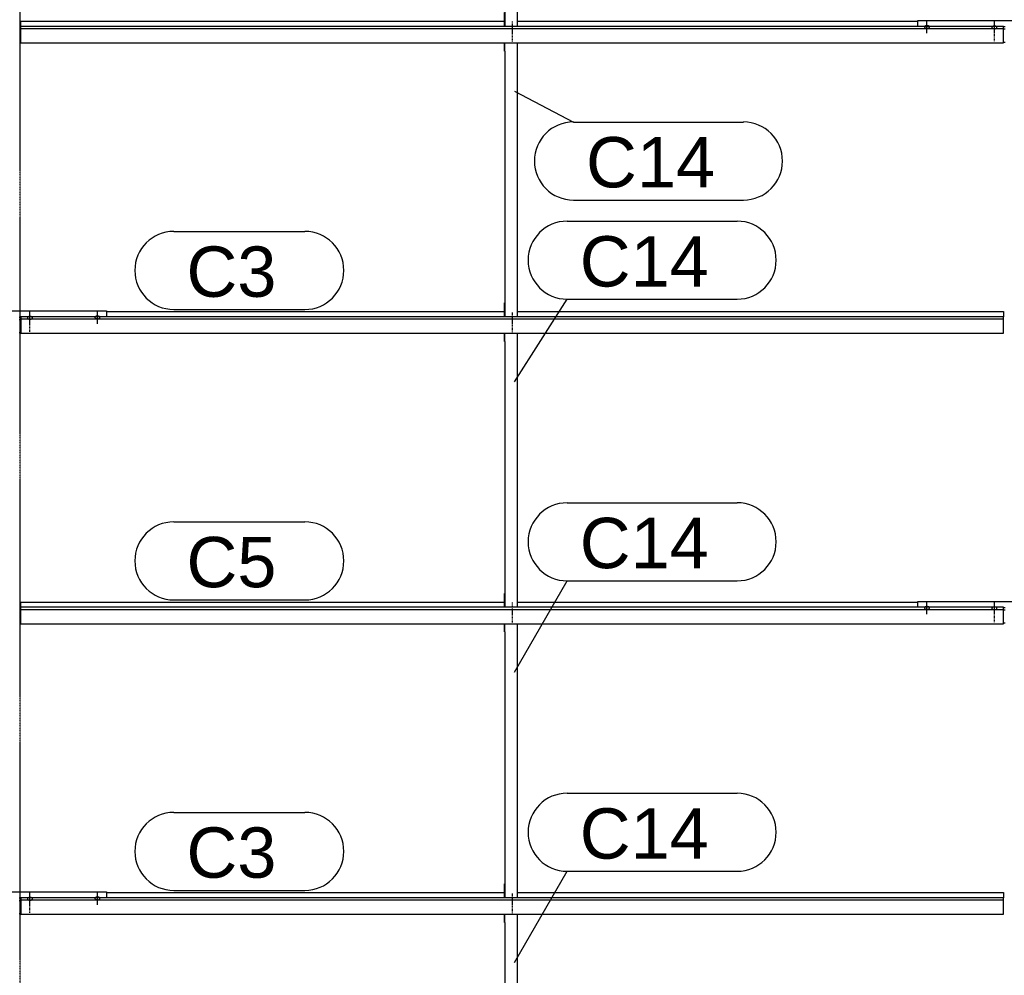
# Model space of a CAD drawing. Header units: millimetres. Extents: x -4888 to 73862, y -29046 to 15504.
# Tile 28 of 111: x 17498 to 21000, y 1009 to 4406. Entities that reach past the tile are written whole.
import ezdxf

# ---------------------------------------------------------------- set-up
doc = ezdxf.new("R2010")
doc.units = ezdxf.units.MM
doc.linetypes.add('DXK_LINE_DOT2', pattern=[3.9198, 1.9599, -1.9599])
doc.linetypes.add('DXK_LINE_DOT3', pattern=[5.9187, 2.979, -0.9799, 0.9799, -0.9799])
doc.styles.add('Arial', font='ARIAL.TTF', dxfattribs={"height": 0.2})

# ---------------------------------------------------------------- blocks, each defined once
blk = doc.blocks.new('Part-1953139-17070 - 1282')
at = {"color": 3, "linetype": 'Continuous'}
for p, q in [((17807, 3368.6), (19222, 3368.6)), ((19269, 3368.6), (20997, 3368.6)), ((20997, 3368.6), (20997, 3349.9)), ((17503, 3349.9), (17503, 3291.7)), ((20997, 3349.9), (17503, 3349.9)), ((17503, 3342.5), (20997, 3342.5)), ((20997, 3291.7), (20997, 3349.9)), ((17503, 3291.7), (20997, 3291.7))]:
    blk.add_line(p, q, dxfattribs=at)
blk = doc.blocks.new('Bolt-1953139-18393 - 1282')
at = {"color": 5, "linetype": 'DXK_LINE_DOT2'}
blk.add_line((19250, 1301), (19250, 1258.7), dxfattribs=at)
blk = doc.blocks.new('Bolt-1953139-17888 - 1282')
at = {"color": 5, "linetype": 'Continuous'}
for p, q in [((20956.2, 4380.1), (20956, 4379.6)), ((20956, 4379.6), (20956, 4379.1)), ((20956, 4379.1), (20956, 4378.7)), ((20956, 4378.7), (20956.2, 4378.2)), ((20956.4, 4380.5), (20956.2, 4380.1)), ((20956.2, 4378.2), (20956.4, 4377.7)), ((20956.7, 4381), (20956.4, 4380.5)), ((20956.4, 4377.7), (20956.7, 4377.3)), ((20957.1, 4381.4), (20956.7, 4381)), ((20956.7, 4377.3), (20957.1, 4376.9)), ((20957.5, 4381.8), (20957.1, 4381.4)), ((20958, 4382.2), (20957.5, 4381.8)), ((20958.6, 4382.5), (20958, 4382.2)), ((20959.3, 4382.8), (20958.6, 4382.5)), ((20960, 4383.1), (20959.3, 4382.8)), ((20960.8, 4383.3), (20960, 4383.1)), ((20961.6, 4383.6), (20960.8, 4383.3)), ((20962.4, 4383.7), (20961.6, 4383.6)), ((20963.2, 4383.8), (20962.4, 4383.7)), ((20964.1, 4383.9), (20963.2, 4383.8)), ((20965, 4383.9), (20964.1, 4383.9)), ((20965, 4359.4), (20965, 4401.7)), ((20965.9, 4383.9), (20965, 4383.9)), ((20966.8, 4383.8), (20965.9, 4383.9)), ((20967.6, 4383.7), (20966.8, 4383.8)), ((20968.4, 4383.6), (20967.6, 4383.7)), ((20969.2, 4383.3), (20968.4, 4383.6)), ((20970, 4383.1), (20969.2, 4383.3)), ((20970.7, 4382.8), (20970, 4383.1)), ((20971.4, 4382.5), (20970.7, 4382.8)), ((20972, 4382.2), (20971.4, 4382.5)), ((20972.5, 4381.8), (20972, 4382.2)), ((20972.9, 4381.4), (20972.5, 4381.8)), ((20973.3, 4381), (20972.9, 4381.4)), ((20972.9, 4376.9), (20973.3, 4377.3)), ((20973.6, 4380.5), (20973.3, 4381)), ((20973.3, 4377.3), (20973.6, 4377.7)), ((20973.8, 4380.1), (20973.6, 4380.5)), ((20973.6, 4377.7), (20973.8, 4378.2)), ((20974, 4379.6), (20973.8, 4380.1)), ((20973.8, 4378.2), (20974, 4378.7)), ((20974, 4379.1), (20974, 4379.6)), ((20974, 4378.7), (20974, 4379.1)), ((20957.1, 4376.9), (20957.5, 4376.5)), ((20957.5, 4376.5), (20958, 4376.1)), ((20958, 4376.1), (20958.6, 4375.7)), ((20958.6, 4375.7), (20959.3, 4375.4)), ((20959.3, 4375.4), (20960, 4375.1)), ((20960, 4375.1), (20960.8, 4374.9)), ((20960.8, 4374.9), (20961.6, 4374.7)), ((20961.6, 4374.7), (20962.4, 4374.5)), ((20962.4, 4374.5), (20963.2, 4374.4)), ((20963.2, 4374.4), (20964.1, 4374.4)), ((20964.1, 4374.4), (20965, 4374.3)), ((20965, 4374.3), (20965.9, 4374.4)), ((20965.9, 4374.4), (20966.8, 4374.4)), ((20966.8, 4374.4), (20967.6, 4374.5)), ((20967.6, 4374.5), (20968.4, 4374.7)), ((20968.4, 4374.7), (20969.2, 4374.9)), ((20969.2, 4374.9), (20970, 4375.1)), ((20970, 4375.1), (20970.7, 4375.4)), ((20970.7, 4375.4), (20971.4, 4375.7)), ((20971.4, 4375.7), (20972, 4376.1)), ((20972, 4376.1), (20972.5, 4376.5)), ((20972.5, 4376.5), (20972.9, 4376.9))]:
    blk.add_line(p, q, dxfattribs=at)
blk = doc.blocks.new('Part-1953139-17068 - 1282')
at = {"color": 3, "linetype": 'Continuous'}
for p, q in [((17807, 1302.9), (19222, 1302.9)), ((19269, 1302.9), (20997, 1302.9)), ((20997, 1302.9), (20997, 1284.2)), ((17503, 1284.2), (17503, 1226)), ((20997, 1284.2), (17503, 1284.2)), ((17503, 1276.8), (20997, 1276.8)), ((20997, 1226), (20997, 1284.2)), ((17503, 1226), (20997, 1226))]:
    blk.add_line(p, q, dxfattribs=at)
blk = doc.blocks.new('Bolt-1953139-18399 - 1282')
at = {"color": 5, "linetype": 'DXK_LINE_DOT2'}
blk.add_line((19250, 3366.8), (19250, 3324.4), dxfattribs=at)
blk = doc.blocks.new('Part-1953139-17857 - 1282')
at = {"color": 3, "linetype": 'Continuous'}
for p, q in [((17193, 3349.9), (17193, 3371)), ((17193, 3371), (17807, 3371)), ((17807, 3371), (17807, 3349.9)), ((17497, 3349.2), (17503, 3349.2)), ((17497, 3340.7), (17503, 3340.7)), ((17497, 3294.1), (17503, 3294.1))]:
    blk.add_line(p, q, dxfattribs=at)
blk = doc.blocks.new('Bolt-1953139-17889 - 1282')
at = {"color": 5, "linetype": 'DXK_LINE_DOT2'}
blk.add_line((20965, 4329.6), (20965, 4371.9), dxfattribs=at)
blk = doc.blocks.new('GridLine-1953139-4946 - 1282')
at = {"color": 174, "linetype": 'DXK_LINE_DOT3'}
blk.add_line((17500, -1750), (17500, 12340), dxfattribs=at)
blk = doc.blocks.new('Part-1953139-17069 - 1282')
at = {"color": 3, "linetype": 'Continuous'}
for p, q in [((17503, 2317.1), (17503, 2335.8)), ((17503, 2335.8), (19222, 2335.8)), ((17503, 2258.8), (17503, 2317.1)), ((20997, 2317.1), (17503, 2317.1)), ((19269, 2335.8), (20693, 2335.8)), ((20997, 2258.8), (20997, 2317.1)), ((17503, 2309.6), (20997, 2309.6)), ((17503, 2258.8), (20997, 2258.8))]:
    blk.add_line(p, q, dxfattribs=at)
blk = doc.blocks.new('Bolt-1953139-18401 - 1282')
at = {"color": 5, "linetype": 'DXK_LINE_DOT2'}
blk.add_line((19250, 4369.8), (19250, 4327.5), dxfattribs=at)
blk = doc.blocks.new('Part-1953139-18391 - 1282')
at = {"color": 3, "linetype": 'Continuous'}
for p, q in [((19222, 1196.4), (19222, 1226)), ((19224, 1196.4), (19224, 1226)), ((19269, 251.4), (19269, 1226)), ((19222, 1196.4), (19224, 1196.4)), ((19224, 1196.4), (19224, 251.4)), ((19222, 251.4), (19222, 300.7)), ((19222, 300.7), (19224, 300.7))]:
    blk.add_line(p, q, dxfattribs=at)
blk = doc.blocks.new('Bolt-1953139-17882 - 1282')
at = {"color": 5, "linetype": 'DXK_LINE_DOT2'}
blk.add_line((20965, 2263.9), (20965, 2306.2), dxfattribs=at)
blk = doc.blocks.new('Part-1953139-17071 - 1282')
at = {"color": 3, "linetype": 'Continuous'}
for p, q in [((17503, 4382.8), (17503, 4401.5)), ((17503, 4401.5), (19222, 4401.5)), ((17503, 4324.5), (17503, 4382.8)), ((20997, 4382.8), (17503, 4382.8)), ((19269, 4401.5), (20693, 4401.5)), ((20997, 4324.5), (20997, 4382.8)), ((17503, 4375.3), (20997, 4375.3)), ((17503, 4324.5), (20997, 4324.5))]:
    blk.add_line(p, q, dxfattribs=at)
blk = doc.blocks.new('Part-1953139-18400 - 1282')
at = {"color": 3, "linetype": 'Continuous'}
for p, q in [((19222, 4295), (19222, 4324.5)), ((19224, 4295), (19224, 4324.5)), ((19269, 3349.9), (19269, 4324.5)), ((19222, 4295), (19224, 4295)), ((19224, 4295), (19224, 3349.9)), ((19222, 3349.9), (19222, 3399.3)), ((19222, 3399.3), (19224, 3399.3))]:
    blk.add_line(p, q, dxfattribs=at)
blk = doc.blocks.new('Bolt-1953139-18392 - 1282')
at = {"color": 5, "linetype": 'DXK_LINE_DOT2'}
blk.add_line((19250, 1271.2), (19250, 1228.9), dxfattribs=at)
blk = doc.blocks.new('Bolt-1953139-18396 - 1282')
at = {"color": 5, "linetype": 'DXK_LINE_DOT2'}
blk.add_line((19250, 2333.9), (19250, 2291.6), dxfattribs=at)
blk = doc.blocks.new('Part-1953139-17850 - 1282')
at = {"color": 3, "linetype": 'Continuous'}
for p, q in [((17193, 1284.2), (17193, 1305.3)), ((17193, 1305.3), (17807, 1305.3)), ((17807, 1305.3), (17807, 1284.2)), ((17497, 1283.5), (17503, 1283.5)), ((17497, 1275), (17503, 1275)), ((17497, 1228.4), (17503, 1228.4))]:
    blk.add_line(p, q, dxfattribs=at)
blk = doc.blocks.new('Bolt-1953139-17851 - 1282')
at = {"color": 5, "linetype": 'Continuous'}
for p, q in [((17535, 1260.8), (17535, 1303.2)), ((17526.2, 1281.5), (17526, 1281)), ((17526, 1281), (17526, 1280.6)), ((17526, 1280.6), (17526, 1280.1)), ((17526, 1280.1), (17526.2, 1279.6)), ((17526.4, 1281.9), (17526.2, 1281.5)), ((17526.2, 1279.6), (17526.4, 1279.2)), ((17526.7, 1282.4), (17526.4, 1281.9)), ((17526.4, 1279.2), (17526.7, 1278.7)), ((17527.1, 1282.8), (17526.7, 1282.4)), ((17526.7, 1278.7), (17527.1, 1278.3)), ((17527.5, 1283.2), (17527.1, 1282.8)), ((17527.1, 1278.3), (17527.5, 1277.9)), ((17528, 1283.6), (17527.5, 1283.2)), ((17527.5, 1277.9), (17528, 1277.5)), ((17528.6, 1283.9), (17528, 1283.6)), ((17528, 1277.5), (17528.6, 1277.2)), ((17529.3, 1284.3), (17528.6, 1283.9)), ((17528.6, 1277.2), (17529.3, 1276.9)), ((17530, 1284.5), (17529.3, 1284.3)), ((17529.3, 1276.9), (17530, 1276.6)), ((17530.8, 1284.8), (17530, 1284.5)), ((17530, 1276.6), (17530.8, 1276.3)), ((17531.6, 1285), (17530.8, 1284.8)), ((17530.8, 1276.3), (17531.6, 1276.1)), ((17532.4, 1285.1), (17531.6, 1285)), ((17531.6, 1276.1), (17532.4, 1276)), ((17533.2, 1285.3), (17532.4, 1285.1)), ((17532.4, 1276), (17533.2, 1275.9)), ((17534.1, 1285.3), (17533.2, 1285.3)), ((17533.2, 1275.9), (17534.1, 1275.8)), ((17535, 1285.3), (17534.1, 1285.3)), ((17534.1, 1275.8), (17535, 1275.8)), ((17535.9, 1285.3), (17535, 1285.3)), ((17535, 1275.8), (17535.9, 1275.8)), ((17536.8, 1285.3), (17535.9, 1285.3)), ((17535.9, 1275.8), (17536.8, 1275.9)), ((17537.6, 1285.1), (17536.8, 1285.3)), ((17536.8, 1275.9), (17537.6, 1276)), ((17538.4, 1285), (17537.6, 1285.1)), ((17537.6, 1276), (17538.4, 1276.1)), ((17539.2, 1284.8), (17538.4, 1285)), ((17538.4, 1276.1), (17539.2, 1276.3)), ((17540, 1284.5), (17539.2, 1284.8)), ((17539.2, 1276.3), (17540, 1276.6)), ((17540.7, 1284.3), (17540, 1284.5)), ((17540, 1276.6), (17540.7, 1276.9)), ((17541.4, 1283.9), (17540.7, 1284.3)), ((17540.7, 1276.9), (17541.4, 1277.2)), ((17542, 1283.6), (17541.4, 1283.9)), ((17541.4, 1277.2), (17542, 1277.5)), ((17542.5, 1283.2), (17542, 1283.6)), ((17542, 1277.5), (17542.5, 1277.9)), ((17542.9, 1282.8), (17542.5, 1283.2)), ((17542.5, 1277.9), (17542.9, 1278.3)), ((17543.3, 1282.4), (17542.9, 1282.8)), ((17542.9, 1278.3), (17543.3, 1278.7)), ((17543.6, 1281.9), (17543.3, 1282.4)), ((17543.3, 1278.7), (17543.6, 1279.2)), ((17543.8, 1281.5), (17543.6, 1281.9)), ((17543.6, 1279.2), (17543.8, 1279.6)), ((17544, 1281), (17543.8, 1281.5)), ((17543.8, 1279.6), (17544, 1280.1)), ((17544, 1280.6), (17544, 1281)), ((17544, 1280.1), (17544, 1280.6))]:
    blk.add_line(p, q, dxfattribs=at)
blk = doc.blocks.new('Bolt-1953139-17852 - 1282')
at = {"color": 5, "linetype": 'DXK_LINE_DOT2'}
blk.add_line((17535, 1231), (17535, 1273.4), dxfattribs=at)
blk = doc.blocks.new('Bolt-1953139-17855 - 1282')
at = {"color": 5, "linetype": 'Continuous'}
for p, q in [((17775, 1259.4), (17775, 1301.7)), ((17766.2, 1282.8), (17766, 1282.4)), ((17766, 1282.4), (17766, 1281.9)), ((17766, 1281.9), (17766, 1281.4)), ((17766, 1281.4), (17766.2, 1281)), ((17766.4, 1283.3), (17766.2, 1282.8)), ((17766.2, 1281), (17766.4, 1280.5)), ((17766.7, 1283.7), (17766.4, 1283.3)), ((17766.4, 1280.5), (17766.7, 1280.1)), ((17767.1, 1284.2), (17766.7, 1283.7)), ((17766.7, 1280.1), (17767.1, 1279.7)), ((17767.5, 1284.6), (17767.1, 1284.2)), ((17767.1, 1279.7), (17767.5, 1279.2)), ((17768, 1284.9), (17767.5, 1284.6)), ((17767.5, 1279.2), (17768, 1278.9)), ((17768.6, 1285.3), (17768, 1284.9)), ((17768, 1278.9), (17768.6, 1278.5)), ((17769.3, 1285.6), (17768.6, 1285.3)), ((17768.6, 1278.5), (17769.3, 1278.2)), ((17770, 1285.9), (17769.3, 1285.6)), ((17769.3, 1278.2), (17770, 1277.9)), ((17770.8, 1286.1), (17770, 1285.9)), ((17770, 1277.9), (17770.8, 1277.7)), ((17771.6, 1286.3), (17770.8, 1286.1)), ((17770.8, 1277.7), (17771.6, 1277.5)), ((17772.4, 1286.5), (17771.6, 1286.3)), ((17771.6, 1277.5), (17772.4, 1277.3)), ((17773.2, 1286.6), (17772.4, 1286.5)), ((17772.4, 1277.3), (17773.2, 1277.2)), ((17774.1, 1286.7), (17773.2, 1286.6)), ((17773.2, 1277.2), (17774.1, 1277.1)), ((17775, 1286.7), (17774.1, 1286.7)), ((17774.1, 1277.1), (17775, 1277.1)), ((17775.9, 1286.7), (17775, 1286.7)), ((17775, 1277.1), (17775.9, 1277.1)), ((17776.8, 1286.6), (17775.9, 1286.7)), ((17775.9, 1277.1), (17776.8, 1277.2)), ((17777.6, 1286.5), (17776.8, 1286.6)), ((17776.8, 1277.2), (17777.6, 1277.3)), ((17778.4, 1286.3), (17777.6, 1286.5)), ((17777.6, 1277.3), (17778.4, 1277.5)), ((17779.2, 1286.1), (17778.4, 1286.3)), ((17778.4, 1277.5), (17779.2, 1277.7)), ((17780, 1285.9), (17779.2, 1286.1)), ((17779.2, 1277.7), (17780, 1277.9)), ((17780.7, 1285.6), (17780, 1285.9)), ((17780, 1277.9), (17780.7, 1278.2)), ((17781.4, 1285.3), (17780.7, 1285.6)), ((17780.7, 1278.2), (17781.4, 1278.5)), ((17782, 1284.9), (17781.4, 1285.3)), ((17781.4, 1278.5), (17782, 1278.9)), ((17782.5, 1284.6), (17782, 1284.9)), ((17782, 1278.9), (17782.5, 1279.2)), ((17782.9, 1284.2), (17782.5, 1284.6)), ((17782.5, 1279.2), (17782.9, 1279.7)), ((17783.3, 1283.7), (17782.9, 1284.2)), ((17782.9, 1279.7), (17783.3, 1280.1)), ((17783.6, 1283.3), (17783.3, 1283.7)), ((17783.3, 1280.1), (17783.6, 1280.5)), ((17783.8, 1282.8), (17783.6, 1283.3)), ((17783.6, 1280.5), (17783.8, 1281)), ((17784, 1282.4), (17783.8, 1282.8)), ((17783.8, 1281), (17784, 1281.4)), ((17784, 1281.9), (17784, 1282.4)), ((17784, 1281.4), (17784, 1281.9))]:
    blk.add_line(p, q, dxfattribs=at)
blk = doc.blocks.new('Bolt-1953139-17858 - 1282')
at = {"color": 5, "linetype": 'Continuous'}
for p, q in [((17535, 3326.5), (17535, 3368.9)), ((17526.2, 3347.2), (17526, 3346.7)), ((17526, 3346.7), (17526, 3346.3)), ((17526, 3346.3), (17526, 3345.8)), ((17526, 3345.8), (17526.2, 3345.3)), ((17526.4, 3347.7), (17526.2, 3347.2)), ((17526.2, 3345.3), (17526.4, 3344.9)), ((17526.7, 3348.1), (17526.4, 3347.7)), ((17526.4, 3344.9), (17526.7, 3344.4)), ((17527.1, 3348.5), (17526.7, 3348.1)), ((17526.7, 3344.4), (17527.1, 3344)), ((17527.5, 3348.9), (17527.1, 3348.5)), ((17527.1, 3344), (17527.5, 3343.6)), ((17528, 3349.3), (17527.5, 3348.9)), ((17527.5, 3343.6), (17528, 3343.2)), ((17528.6, 3349.7), (17528, 3349.3)), ((17528, 3343.2), (17528.6, 3342.9)), ((17529.3, 3350), (17528.6, 3349.7)), ((17528.6, 3342.9), (17529.3, 3342.6)), ((17530, 3350.3), (17529.3, 3350)), ((17529.3, 3342.6), (17530, 3342.3)), ((17530.8, 3350.5), (17530, 3350.3)), ((17530, 3342.3), (17530.8, 3342)), ((17531.6, 3350.7), (17530.8, 3350.5)), ((17530.8, 3342), (17531.6, 3341.8)), ((17532.4, 3350.9), (17531.6, 3350.7)), ((17531.6, 3341.8), (17532.4, 3341.7)), ((17533.2, 3351), (17532.4, 3350.9)), ((17532.4, 3341.7), (17533.2, 3341.6)), ((17534.1, 3351), (17533.2, 3351)), ((17533.2, 3341.6), (17534.1, 3341.5)), ((17535, 3351.1), (17534.1, 3351)), ((17534.1, 3341.5), (17535, 3341.5)), ((17535.9, 3351), (17535, 3351.1)), ((17535, 3341.5), (17535.9, 3341.5)), ((17536.8, 3351), (17535.9, 3351)), ((17535.9, 3341.5), (17536.8, 3341.6)), ((17537.6, 3350.9), (17536.8, 3351)), ((17536.8, 3341.6), (17537.6, 3341.7)), ((17538.4, 3350.7), (17537.6, 3350.9)), ((17537.6, 3341.7), (17538.4, 3341.8)), ((17539.2, 3350.5), (17538.4, 3350.7)), ((17538.4, 3341.8), (17539.2, 3342)), ((17540, 3350.3), (17539.2, 3350.5)), ((17539.2, 3342), (17540, 3342.3)), ((17540.7, 3350), (17540, 3350.3)), ((17540, 3342.3), (17540.7, 3342.6)), ((17541.4, 3349.7), (17540.7, 3350)), ((17540.7, 3342.6), (17541.4, 3342.9)), ((17542, 3349.3), (17541.4, 3349.7)), ((17541.4, 3342.9), (17542, 3343.2)), ((17542.5, 3348.9), (17542, 3349.3)), ((17542, 3343.2), (17542.5, 3343.6)), ((17542.9, 3348.5), (17542.5, 3348.9)), ((17542.5, 3343.6), (17542.9, 3344)), ((17543.3, 3348.1), (17542.9, 3348.5)), ((17542.9, 3344), (17543.3, 3344.4)), ((17543.6, 3347.7), (17543.3, 3348.1)), ((17543.3, 3344.4), (17543.6, 3344.9)), ((17543.8, 3347.2), (17543.6, 3347.7)), ((17543.6, 3344.9), (17543.8, 3345.3)), ((17544, 3346.7), (17543.8, 3347.2)), ((17543.8, 3345.3), (17544, 3345.8)), ((17544, 3346.3), (17544, 3346.7)), ((17544, 3345.8), (17544, 3346.3))]:
    blk.add_line(p, q, dxfattribs=at)
blk = doc.blocks.new('Bolt-1953139-17859 - 1282')
at = {"color": 5, "linetype": 'DXK_LINE_DOT2'}
blk.add_line((17535, 3296.7), (17535, 3339.1), dxfattribs=at)
blk = doc.blocks.new('Bolt-1953139-17862 - 1282')
at = {"color": 5, "linetype": 'Continuous'}
for p, q in [((17775, 3325.1), (17775, 3367.4)), ((17766.2, 3348.6), (17766, 3348.1)), ((17766, 3348.1), (17766, 3347.6)), ((17766, 3347.6), (17766, 3347.2)), ((17766, 3347.2), (17766.2, 3346.7)), ((17766.4, 3349), (17766.2, 3348.6)), ((17766.2, 3346.7), (17766.4, 3346.2)), ((17766.7, 3349.5), (17766.4, 3349)), ((17766.4, 3346.2), (17766.7, 3345.8)), ((17767.1, 3349.9), (17766.7, 3349.5)), ((17766.7, 3345.8), (17767.1, 3345.4)), ((17767.5, 3350.3), (17767.1, 3349.9)), ((17767.1, 3345.4), (17767.5, 3345)), ((17768, 3350.7), (17767.5, 3350.3)), ((17767.5, 3345), (17768, 3344.6)), ((17768.6, 3351), (17768, 3350.7)), ((17768, 3344.6), (17768.6, 3344.2)), ((17769.3, 3351.3), (17768.6, 3351)), ((17768.6, 3344.2), (17769.3, 3343.9)), ((17770, 3351.6), (17769.3, 3351.3)), ((17769.3, 3343.9), (17770, 3343.6)), ((17770.8, 3351.8), (17770, 3351.6)), ((17770, 3343.6), (17770.8, 3343.4)), ((17771.6, 3352), (17770.8, 3351.8)), ((17770.8, 3343.4), (17771.6, 3343.2)), ((17772.4, 3352.2), (17771.6, 3352)), ((17771.6, 3343.2), (17772.4, 3343)), ((17773.2, 3352.3), (17772.4, 3352.2)), ((17772.4, 3343), (17773.2, 3342.9)), ((17774.1, 3352.4), (17773.2, 3352.3)), ((17773.2, 3342.9), (17774.1, 3342.9)), ((17775, 3352.4), (17774.1, 3352.4)), ((17774.1, 3342.9), (17775, 3342.8)), ((17775.9, 3352.4), (17775, 3352.4)), ((17775, 3342.8), (17775.9, 3342.9)), ((17776.8, 3352.3), (17775.9, 3352.4)), ((17775.9, 3342.9), (17776.8, 3342.9)), ((17777.6, 3352.2), (17776.8, 3352.3)), ((17776.8, 3342.9), (17777.6, 3343)), ((17778.4, 3352), (17777.6, 3352.2)), ((17777.6, 3343), (17778.4, 3343.2)), ((17779.2, 3351.8), (17778.4, 3352)), ((17778.4, 3343.2), (17779.2, 3343.4)), ((17780, 3351.6), (17779.2, 3351.8)), ((17779.2, 3343.4), (17780, 3343.6)), ((17780.7, 3351.3), (17780, 3351.6)), ((17780, 3343.6), (17780.7, 3343.9)), ((17781.4, 3351), (17780.7, 3351.3)), ((17780.7, 3343.9), (17781.4, 3344.2)), ((17782, 3350.7), (17781.4, 3351)), ((17781.4, 3344.2), (17782, 3344.6)), ((17782.5, 3350.3), (17782, 3350.7)), ((17782, 3344.6), (17782.5, 3345)), ((17782.9, 3349.9), (17782.5, 3350.3)), ((17782.5, 3345), (17782.9, 3345.4)), ((17783.3, 3349.5), (17782.9, 3349.9)), ((17782.9, 3345.4), (17783.3, 3345.8)), ((17783.6, 3349), (17783.3, 3349.5)), ((17783.3, 3345.8), (17783.6, 3346.2)), ((17783.8, 3348.6), (17783.6, 3349)), ((17783.6, 3346.2), (17783.8, 3346.7)), ((17784, 3348.1), (17783.8, 3348.6)), ((17783.8, 3346.7), (17784, 3347.2)), ((17784, 3347.6), (17784, 3348.1)), ((17784, 3347.2), (17784, 3347.6))]:
    blk.add_line(p, q, dxfattribs=at)
blk = doc.blocks.new('Part-1953139-17878 - 1282')
at = {"color": 3, "linetype": 'Continuous'}
for p, q in [((20693, 2317.1), (20693, 2338.2)), ((20693, 2338.2), (21307, 2338.2)), ((20997, 2316.3), (21003, 2316.3)), ((21307, 2338.2), (21307, 2317.1)), ((20997, 2307.8), (21003, 2307.8)), ((20997, 2261.3), (21003, 2261.3))]:
    blk.add_line(p, q, dxfattribs=at)
blk = doc.blocks.new('Bolt-1953139-17881 - 1282')
at = {"color": 5, "linetype": 'Continuous'}
for p, q in [((20956.2, 2314.3), (20956, 2313.9)), ((20956, 2313.9), (20956, 2313.4)), ((20956, 2313.4), (20956, 2312.9)), ((20956, 2312.9), (20956.2, 2312.5)), ((20956.4, 2314.8), (20956.2, 2314.3)), ((20956.2, 2312.5), (20956.4, 2312)), ((20956.7, 2315.2), (20956.4, 2314.8)), ((20956.4, 2312), (20956.7, 2311.6)), ((20957.1, 2315.7), (20956.7, 2315.2)), ((20956.7, 2311.6), (20957.1, 2311.2)), ((20957.5, 2316.1), (20957.1, 2315.7)), ((20957.1, 2311.2), (20957.5, 2310.7)), ((20958, 2316.4), (20957.5, 2316.1)), ((20958.6, 2316.8), (20958, 2316.4)), ((20959.3, 2317.1), (20958.6, 2316.8)), ((20960, 2317.4), (20959.3, 2317.1)), ((20960.8, 2317.6), (20960, 2317.4)), ((20961.6, 2317.8), (20960.8, 2317.6)), ((20962.4, 2318), (20961.6, 2317.8)), ((20963.2, 2318.1), (20962.4, 2318)), ((20964.1, 2318.2), (20963.2, 2318.1)), ((20965, 2318.2), (20964.1, 2318.2)), ((20965, 2293.7), (20965, 2336)), ((20965.9, 2318.2), (20965, 2318.2)), ((20966.8, 2318.1), (20965.9, 2318.2)), ((20967.6, 2318), (20966.8, 2318.1)), ((20968.4, 2317.8), (20967.6, 2318)), ((20969.2, 2317.6), (20968.4, 2317.8)), ((20970, 2317.4), (20969.2, 2317.6)), ((20970.7, 2317.1), (20970, 2317.4)), ((20971.4, 2316.8), (20970.7, 2317.1)), ((20972, 2316.4), (20971.4, 2316.8)), ((20972.5, 2316.1), (20972, 2316.4)), ((20972.9, 2315.7), (20972.5, 2316.1)), ((20972.5, 2310.7), (20972.9, 2311.2)), ((20973.3, 2315.2), (20972.9, 2315.7)), ((20972.9, 2311.2), (20973.3, 2311.6)), ((20973.6, 2314.8), (20973.3, 2315.2)), ((20973.3, 2311.6), (20973.6, 2312)), ((20973.8, 2314.3), (20973.6, 2314.8)), ((20973.6, 2312), (20973.8, 2312.5)), ((20974, 2313.9), (20973.8, 2314.3)), ((20973.8, 2312.5), (20974, 2312.9)), ((20974, 2313.4), (20974, 2313.9)), ((20974, 2312.9), (20974, 2313.4)), ((20957.5, 2310.7), (20958, 2310.4)), ((20958, 2310.4), (20958.6, 2310)), ((20958.6, 2310), (20959.3, 2309.7)), ((20959.3, 2309.7), (20960, 2309.4)), ((20960, 2309.4), (20960.8, 2309.2)), ((20960.8, 2309.2), (20961.6, 2309)), ((20961.6, 2309), (20962.4, 2308.8)), ((20962.4, 2308.8), (20963.2, 2308.7)), ((20963.2, 2308.7), (20964.1, 2308.6)), ((20964.1, 2308.6), (20965, 2308.6)), ((20965, 2308.6), (20965.9, 2308.6)), ((20965.9, 2308.6), (20966.8, 2308.7)), ((20966.8, 2308.7), (20967.6, 2308.8)), ((20967.6, 2308.8), (20968.4, 2309)), ((20968.4, 2309), (20969.2, 2309.2)), ((20969.2, 2309.2), (20970, 2309.4)), ((20970, 2309.4), (20970.7, 2309.7)), ((20970.7, 2309.7), (20971.4, 2310)), ((20971.4, 2310), (20972, 2310.4)), ((20972, 2310.4), (20972.5, 2310.7))]:
    blk.add_line(p, q, dxfattribs=at)
blk = doc.blocks.new('Bolt-1953139-17884 - 1282')
at = {"color": 5, "linetype": 'Continuous'}
for p, q in [((20716.2, 2315.7), (20716, 2315.2)), ((20716, 2315.2), (20716, 2314.8)), ((20716, 2314.8), (20716, 2314.3)), ((20716, 2314.3), (20716.2, 2313.8)), ((20716.4, 2316.2), (20716.2, 2315.7)), ((20716.2, 2313.8), (20716.4, 2313.4)), ((20716.7, 2316.6), (20716.4, 2316.2)), ((20716.4, 2313.4), (20716.7, 2312.9)), ((20717.1, 2317), (20716.7, 2316.6)), ((20716.7, 2312.9), (20717.1, 2312.5)), ((20717.5, 2317.4), (20717.1, 2317)), ((20717.1, 2312.5), (20717.5, 2312.1)), ((20718, 2317.8), (20717.5, 2317.4)), ((20717.5, 2312.1), (20718, 2311.7)), ((20718.6, 2318.2), (20718, 2317.8)), ((20718, 2311.7), (20718.6, 2311.4)), ((20719.3, 2318.5), (20718.6, 2318.2)), ((20718.6, 2311.4), (20719.3, 2311.1)), ((20720, 2318.7), (20719.3, 2318.5)), ((20719.3, 2311.1), (20720, 2310.8)), ((20720.8, 2319), (20720, 2318.7)), ((20721.6, 2319.2), (20720.8, 2319)), ((20722.4, 2319.3), (20721.6, 2319.2)), ((20723.2, 2319.5), (20722.4, 2319.3)), ((20724.1, 2319.5), (20723.2, 2319.5)), ((20725, 2319.6), (20724.1, 2319.5)), ((20725, 2292.2), (20725, 2334.6)), ((20725.9, 2319.5), (20725, 2319.6)), ((20726.8, 2319.5), (20725.9, 2319.5)), ((20727.6, 2319.3), (20726.8, 2319.5)), ((20728.4, 2319.2), (20727.6, 2319.3)), ((20729.2, 2319), (20728.4, 2319.2)), ((20730, 2318.7), (20729.2, 2319)), ((20730.7, 2318.5), (20730, 2318.7)), ((20730, 2310.8), (20730.7, 2311.1)), ((20731.4, 2318.2), (20730.7, 2318.5)), ((20730.7, 2311.1), (20731.4, 2311.4)), ((20732, 2317.8), (20731.4, 2318.2)), ((20731.4, 2311.4), (20732, 2311.7)), ((20732.5, 2317.4), (20732, 2317.8)), ((20732, 2311.7), (20732.5, 2312.1)), ((20732.9, 2317), (20732.5, 2317.4)), ((20732.5, 2312.1), (20732.9, 2312.5)), ((20733.3, 2316.6), (20732.9, 2317)), ((20732.9, 2312.5), (20733.3, 2312.9)), ((20733.6, 2316.2), (20733.3, 2316.6)), ((20733.3, 2312.9), (20733.6, 2313.4)), ((20733.8, 2315.7), (20733.6, 2316.2)), ((20733.6, 2313.4), (20733.8, 2313.8)), ((20734, 2315.2), (20733.8, 2315.7)), ((20733.8, 2313.8), (20734, 2314.3)), ((20734, 2314.8), (20734, 2315.2)), ((20734, 2314.3), (20734, 2314.8)), ((20720, 2310.8), (20720.8, 2310.5)), ((20720.8, 2310.5), (20721.6, 2310.3)), ((20721.6, 2310.3), (20722.4, 2310.2)), ((20722.4, 2310.2), (20723.2, 2310.1)), ((20723.2, 2310.1), (20724.1, 2310)), ((20724.1, 2310), (20725, 2310)), ((20725, 2310), (20725.9, 2310)), ((20725.9, 2310), (20726.8, 2310.1)), ((20726.8, 2310.1), (20727.6, 2310.2)), ((20727.6, 2310.2), (20728.4, 2310.3)), ((20728.4, 2310.3), (20729.2, 2310.5)), ((20729.2, 2310.5), (20730, 2310.8))]:
    blk.add_line(p, q, dxfattribs=at)
blk = doc.blocks.new('Part-1953139-17885 - 1282')
at = {"color": 3, "linetype": 'Continuous'}
for p, q in [((20693, 4382.8), (20693, 4403.9)), ((20693, 4403.9), (21307, 4403.9)), ((20997, 4382), (21003, 4382)), ((21307, 4403.9), (21307, 4382.8)), ((20997, 4373.5), (21003, 4373.5)), ((20997, 4327), (21003, 4327))]:
    blk.add_line(p, q, dxfattribs=at)
blk = doc.blocks.new('Bolt-1953139-17891 - 1282')
at = {"color": 5, "linetype": 'Continuous'}
for p, q in [((20716.2, 4381.4), (20716, 4380.9)), ((20716, 4380.9), (20716, 4380.5)), ((20716, 4380.5), (20716, 4380)), ((20716, 4380), (20716.2, 4379.5)), ((20716.4, 4381.9), (20716.2, 4381.4)), ((20716.2, 4379.5), (20716.4, 4379.1)), ((20716.7, 4382.3), (20716.4, 4381.9)), ((20716.4, 4379.1), (20716.7, 4378.6)), ((20717.1, 4382.7), (20716.7, 4382.3)), ((20716.7, 4378.6), (20717.1, 4378.2)), ((20717.5, 4383.1), (20717.1, 4382.7)), ((20717.1, 4378.2), (20717.5, 4377.8)), ((20718, 4383.5), (20717.5, 4383.1)), ((20717.5, 4377.8), (20718, 4377.4)), ((20718.6, 4383.9), (20718, 4383.5)), ((20718, 4377.4), (20718.6, 4377.1)), ((20719.3, 4384.2), (20718.6, 4383.9)), ((20718.6, 4377.1), (20719.3, 4376.8)), ((20720, 4384.5), (20719.3, 4384.2)), ((20720.8, 4384.7), (20720, 4384.5)), ((20721.6, 4384.9), (20720.8, 4384.7)), ((20722.4, 4385.1), (20721.6, 4384.9)), ((20723.2, 4385.2), (20722.4, 4385.1)), ((20724.1, 4385.2), (20723.2, 4385.2)), ((20725, 4385.3), (20724.1, 4385.2)), ((20725, 4358), (20725, 4400.3)), ((20725.9, 4385.2), (20725, 4385.3)), ((20726.8, 4385.2), (20725.9, 4385.2)), ((20727.6, 4385.1), (20726.8, 4385.2)), ((20728.4, 4384.9), (20727.6, 4385.1)), ((20729.2, 4384.7), (20728.4, 4384.9)), ((20730, 4384.5), (20729.2, 4384.7)), ((20730.7, 4384.2), (20730, 4384.5)), ((20731.4, 4383.9), (20730.7, 4384.2)), ((20730.7, 4376.8), (20731.4, 4377.1)), ((20732, 4383.5), (20731.4, 4383.9)), ((20731.4, 4377.1), (20732, 4377.4)), ((20732.5, 4383.1), (20732, 4383.5)), ((20732, 4377.4), (20732.5, 4377.8)), ((20732.9, 4382.7), (20732.5, 4383.1)), ((20732.5, 4377.8), (20732.9, 4378.2)), ((20733.3, 4382.3), (20732.9, 4382.7)), ((20732.9, 4378.2), (20733.3, 4378.6)), ((20733.6, 4381.9), (20733.3, 4382.3)), ((20733.3, 4378.6), (20733.6, 4379.1)), ((20733.8, 4381.4), (20733.6, 4381.9)), ((20733.6, 4379.1), (20733.8, 4379.5)), ((20734, 4380.9), (20733.8, 4381.4)), ((20733.8, 4379.5), (20734, 4380)), ((20734, 4380.5), (20734, 4380.9)), ((20734, 4380), (20734, 4380.5)), ((20719.3, 4376.8), (20720, 4376.5)), ((20720, 4376.5), (20720.8, 4376.3)), ((20720.8, 4376.3), (20721.6, 4376.1)), ((20721.6, 4376.1), (20722.4, 4375.9)), ((20722.4, 4375.9), (20723.2, 4375.8)), ((20723.2, 4375.8), (20724.1, 4375.7)), ((20724.1, 4375.7), (20725, 4375.7)), ((20725, 4375.7), (20725.9, 4375.7)), ((20725.9, 4375.7), (20726.8, 4375.8)), ((20726.8, 4375.8), (20727.6, 4375.9)), ((20727.6, 4375.9), (20728.4, 4376.1)), ((20728.4, 4376.1), (20729.2, 4376.3)), ((20729.2, 4376.3), (20730, 4376.5)), ((20730, 4376.5), (20730.7, 4376.8))]:
    blk.add_line(p, q, dxfattribs=at)
blk = doc.blocks.new('Part-1953139-18394 - 1282')
at = {"color": 3, "linetype": 'Continuous'}
for p, q in [((19222, 2229.3), (19222, 2258.8)), ((19224, 2229.3), (19224, 2258.8)), ((19269, 1284.2), (19269, 2258.8)), ((19222, 2229.3), (19224, 2229.3)), ((19224, 2229.3), (19224, 1284.2)), ((19222, 1284.2), (19222, 1333.6)), ((19222, 1333.6), (19224, 1333.6))]:
    blk.add_line(p, q, dxfattribs=at)
blk = doc.blocks.new('Bolt-1953139-18395 - 1282')
at = {"color": 5, "linetype": 'DXK_LINE_DOT2'}
blk.add_line((19250, 2304.1), (19250, 2261.8), dxfattribs=at)
blk = doc.blocks.new('Part-1953139-18397 - 1282')
at = {"color": 3, "linetype": 'Continuous'}
for p, q in [((19222, 3262.1), (19222, 3291.7)), ((19224, 3262.1), (19224, 3291.7)), ((19269, 2317.1), (19269, 3291.7)), ((19222, 3262.1), (19224, 3262.1)), ((19224, 3262.1), (19224, 2317.1)), ((19222, 2317.1), (19222, 2366.4)), ((19222, 2366.4), (19224, 2366.4))]:
    blk.add_line(p, q, dxfattribs=at)
blk = doc.blocks.new('Bolt-1953139-18398 - 1282')
at = {"color": 5, "linetype": 'DXK_LINE_DOT2'}
blk.add_line((19250, 3337), (19250, 3294.6), dxfattribs=at)
blk = doc.blocks.new('Bolt-1953139-18402 - 1282')
at = {"color": 5, "linetype": 'DXK_LINE_DOT2'}
blk.add_line((19250, 4399.6), (19250, 4357.3), dxfattribs=at)
blk = doc.blocks.new('Part-1953139-18403 - 1282')
at = {"color": 3, "linetype": 'Continuous'}
for p, q in [((19222, 5099.2), (19222, 5128.8)), ((19224, 5099.2), (19224, 5128.8)), ((19269, 4382.8), (19269, 5128.8)), ((19222, 5099.2), (19224, 5099.2)), ((19224, 5099.2), (19224, 4382.8)), ((19222, 4382.8), (19222, 4432.1)), ((19222, 4432.1), (19224, 4432.1))]:
    blk.add_line(p, q, dxfattribs=at)
blk = doc.blocks.new('Mark-1953139-19236 - 1282')
at = {"color": 136, "linetype": 'Continuous'}
for p, q in [((18046.7, 1587.9), (18512.5, 1587.9)), ((18046.7, 1310.4), (18512.5, 1310.4))]:
    blk.add_line(p, q, dxfattribs=at)
for centre, radius, start, end in [((18046.7, 1449.2), 138.8, 90, 270), ((18512.5, 1449.2), 138.7, 270, 90)]:
    blk.add_arc(centre, radius, start, end, dxfattribs=at)
at = {"color": 0}
blk.add_wipeout([(18411.3, 1355.4), (18411.3, 1542.9), (18091.7, 1542.9), (18091.7, 1355.4)], dxfattribs=at)
blk.add_wipeout([(18411.3, 1355.4), (18411.3, 1542.9), (18091.7, 1542.9), (18091.7, 1355.4)], dxfattribs=at)
at = {"color": 2, "style": 'Arial'}
blk.add_text('C3', height=179.08, dxfattribs=at).set_placement((18091.7, 1355.4))
blk = doc.blocks.new('Mark-1953139-19623 - 1282')
at = {"color": 136, "linetype": 'Continuous'}
for p, q in [((19445.3, 1655.8), (20050, 1655.8)), ((19257.8, 1053.6), (19445.3, 1378.3)), ((19445.3, 1378.3), (20050, 1378.3))]:
    blk.add_line(p, q, dxfattribs=at)
for centre, radius, start, end in [((19445.3, 1517.1), 138.8, 90, 270), ((20050, 1517.1), 138.7, 270, 90)]:
    blk.add_arc(centre, radius, start, end, dxfattribs=at)
at = {"color": 0}
blk.add_wipeout([(19948.8, 1423.3), (19948.8, 1610.8), (19490.3, 1610.8), (19490.3, 1423.3)], dxfattribs=at)
blk.add_wipeout([(19948.8, 1423.3), (19948.8, 1610.8), (19490.3, 1610.8), (19490.3, 1423.3)], dxfattribs=at)
at = {"color": 2, "style": 'Arial'}
blk.add_text('C14', height=179.08, dxfattribs=at).set_placement((19490.3, 1423.3))
blk = doc.blocks.new('Mark-1953139-19237 - 1282')
at = {"color": 136, "linetype": 'Continuous'}
for p, q in [((18046.7, 2620.8), (18512.5, 2620.8)), ((18046.7, 2343.3), (18512.5, 2343.3))]:
    blk.add_line(p, q, dxfattribs=at)
for centre, start, end in [((18046.7, 2482), 90, 270), ((18512.5, 2482), 270, 90)]:
    blk.add_arc(centre, 138.8, start, end, dxfattribs=at)
at = {"color": 0}
blk.add_wipeout([(18411.3, 2388.3), (18411.3, 2575.8), (18091.7, 2575.8), (18091.7, 2388.3)], dxfattribs=at)
blk.add_wipeout([(18411.3, 2388.3), (18411.3, 2575.8), (18091.7, 2575.8), (18091.7, 2388.3)], dxfattribs=at)
at = {"color": 2, "style": 'Arial'}
blk.add_text('C5', height=179.08, dxfattribs=at).set_placement((18091.7, 2388.3))
blk = doc.blocks.new('Mark-1953139-19625 - 1282')
at = {"color": 136, "linetype": 'Continuous'}
for p, q in [((19445.3, 3690.1), (20050, 3690.1)), ((19257.8, 3119.3), (19445.3, 3412.6)), ((19445.3, 3412.6), (20050, 3412.6))]:
    blk.add_line(p, q, dxfattribs=at)
for centre, start, end in [((19445.3, 3551.4), 90, 270), ((20050, 3551.4), 270, 90)]:
    blk.add_arc(centre, 138.7, start, end, dxfattribs=at)
at = {"color": 0}
blk.add_wipeout([(19948.8, 3457.6), (19948.8, 3645.1), (19490.3, 3645.1), (19490.3, 3457.6)], dxfattribs=at)
blk.add_wipeout([(19948.8, 3457.6), (19948.8, 3645.1), (19490.3, 3645.1), (19490.3, 3457.6)], dxfattribs=at)
at = {"color": 2, "style": 'Arial'}
blk.add_text('C14', height=179.08, dxfattribs=at).set_placement((19490.3, 3457.6))
blk = doc.blocks.new('Mark-1953139-19238 - 1282')
at = {"color": 136, "linetype": 'Continuous'}
for p, q in [((18046.7, 3653.6), (18512.5, 3653.6)), ((18046.7, 3376.1), (18512.5, 3376.1))]:
    blk.add_line(p, q, dxfattribs=at)
for centre, radius, start, end in [((18046.7, 3514.9), 138.7, 90, 270), ((18512.5, 3514.9), 138.8, 270, 90)]:
    blk.add_arc(centre, radius, start, end, dxfattribs=at)
at = {"color": 0}
blk.add_wipeout([(18411.3, 3421.1), (18411.3, 3608.6), (18091.7, 3608.6), (18091.7, 3421.1)], dxfattribs=at)
blk.add_wipeout([(18411.3, 3421.1), (18411.3, 3608.6), (18091.7, 3608.6), (18091.7, 3421.1)], dxfattribs=at)
at = {"color": 2, "style": 'Arial'}
blk.add_text('C3', height=179.08, dxfattribs=at).set_placement((18091.7, 3421.1))
blk = doc.blocks.new('Mark-1953139-19626 - 1282')
at = {"color": 136, "linetype": 'Continuous'}
for p, q in [((19257.8, 4152.1), (19467.5, 4042.6)), ((19467.5, 4042.6), (20072.3, 4042.6)), ((19467.5, 3765.1), (20072.3, 3765.1))]:
    blk.add_line(p, q, dxfattribs=at)
for centre, start, end in [((19467.5, 3903.9), 90, 270), ((20072.3, 3903.9), 270, 90)]:
    blk.add_arc(centre, 138.8, start, end, dxfattribs=at)
at = {"color": 0}
blk.add_wipeout([(19971, 3810.1), (19971, 3997.6), (19512.5, 3997.6), (19512.5, 3810.1)], dxfattribs=at)
blk.add_wipeout([(19971, 3810.1), (19971, 3997.6), (19512.5, 3997.6), (19512.5, 3810.1)], dxfattribs=at)
at = {"color": 2, "style": 'Arial'}
blk.add_text('C14', height=179.08, dxfattribs=at).set_placement((19512.5, 3810.1))
blk = doc.blocks.new('Mark-1953139-19624 - 1282')
at = {"color": 136, "linetype": 'Continuous'}
for p, q in [((19445.3, 2688.7), (20050, 2688.7)), ((19257.8, 2086.4), (19445.3, 2411.2)), ((19445.3, 2411.2), (20050, 2411.2))]:
    blk.add_line(p, q, dxfattribs=at)
for centre, radius, start, end in [((19445.3, 2549.9), 138.7, 90, 270), ((20050, 2549.9), 138.8, 270, 90)]:
    blk.add_arc(centre, radius, start, end, dxfattribs=at)
at = {"color": 0}
blk.add_wipeout([(19948.8, 2456.2), (19948.8, 2643.7), (19490.3, 2643.7), (19490.3, 2456.2)], dxfattribs=at)
blk.add_wipeout([(19948.8, 2456.2), (19948.8, 2643.7), (19490.3, 2643.7), (19490.3, 2456.2)], dxfattribs=at)
at = {"color": 2, "style": 'Arial'}
blk.add_text('C14', height=179.08, dxfattribs=at).set_placement((19490.3, 2456.2))

msp = doc.modelspace()

# ---------------------------------------------------------------- block references
for name in ['GridLine-1953139-4946 - 1282', 'Part-1953139-18403 - 1282', 'Part-1953139-17071 - 1282', 'Bolt-1953139-18402 - 1282', 'Part-1953139-17885 - 1282', 'Bolt-1953139-17891 - 1282', 'Bolt-1953139-17888 - 1282', 'Bolt-1953139-18401 - 1282', 'Bolt-1953139-17889 - 1282', 'Part-1953139-18400 - 1282', 'Part-1953139-17857 - 1282', 'Part-1953139-17070 - 1282', 'Bolt-1953139-17858 - 1282', 'Bolt-1953139-17862 - 1282', 'Bolt-1953139-18399 - 1282', 'Bolt-1953139-17859 - 1282', 'Bolt-1953139-18398 - 1282', 'Part-1953139-18397 - 1282', 'Part-1953139-17069 - 1282', 'Bolt-1953139-18396 - 1282', 'Part-1953139-17878 - 1282', 'Bolt-1953139-17884 - 1282', 'Bolt-1953139-17881 - 1282', 'Bolt-1953139-18395 - 1282', 'Bolt-1953139-17882 - 1282', 'Part-1953139-18394 - 1282', 'Part-1953139-17850 - 1282', 'Part-1953139-17068 - 1282', 'Bolt-1953139-17851 - 1282', 'Bolt-1953139-17855 - 1282', 'Bolt-1953139-18393 - 1282', 'Bolt-1953139-17852 - 1282', 'Bolt-1953139-18392 - 1282', 'Part-1953139-18391 - 1282']:
    msp.add_blockref(name, (0, 0))

# ---------------------------------------------------------------- next in the draw order: block references
for name in ['Mark-1953139-19626 - 1282', 'Mark-1953139-19625 - 1282', 'Mark-1953139-19238 - 1282', 'Mark-1953139-19624 - 1282', 'Mark-1953139-19237 - 1282', 'Mark-1953139-19623 - 1282', 'Mark-1953139-19236 - 1282']:
    msp.add_blockref(name, (0, 0))

doc.saveas('drawing.dxf')
